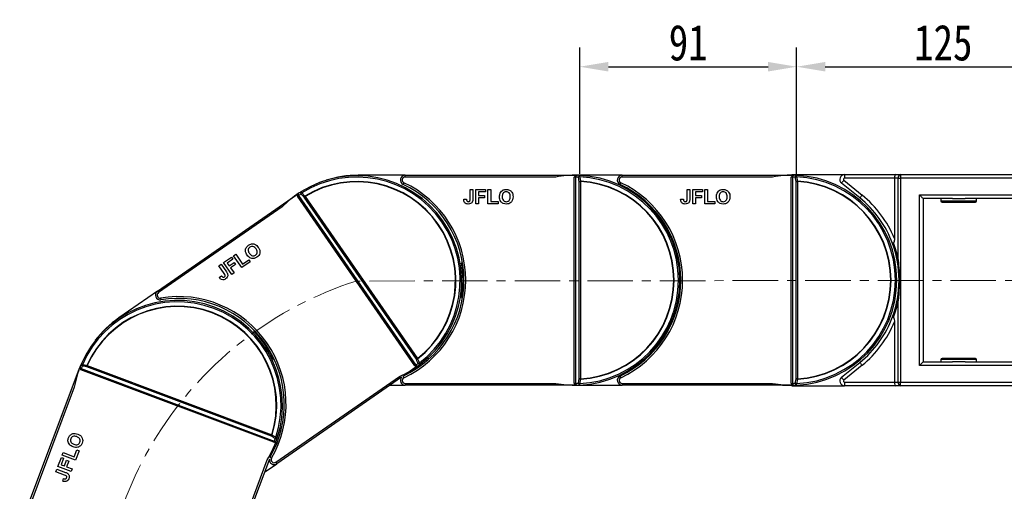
# Model space of a CAD drawing. Header units: millimetres. Extents: x -1055 to 1009, y -247 to 1211.
# Tile 20 of 51: x -288 to 125, y 584 to 782. Entities that reach past the tile are written whole.
import ezdxf

# ---------------------------------------------------------------- set-up
doc = ezdxf.new("R2010")
doc.units = ezdxf.units.MM
doc.linetypes.add('CENTERX2', pattern=[20.32, 12.7, -2.54, 2.54, -2.54])
doc.styles.get("Standard").update_dxf_attribs({"font": '仿宋_GB2312.ttf', "width": 0.8})
doc.dimstyles.new('ISO-60.1', dxfattribs={"dimtxt": 15, "dimasz": 12, "dimexe": 8, "dimexo": 0.625, "dimgap": 2.5, "dimtad": 1, "dimdsep": 46, "dimtxsty": 'Standard', "dimcen": 2.5, "dimadec": 0, "dimazin": 0, "dimtfac": 1, "dimtmove": 0, "dimatfit": 3, "dimfxl": 0, "dimarcsym": 0})

# ---------------------------------------------------------------- blocks, each defined once
blk = doc.blocks.new('*D3339')
at = {"color": 0, "lineweight": -2}
for p, q in [((37.6, 716.85), (37.6, 769.81)), ((160.62, 715.16), (160.62, 769.81)), ((49.6, 761.81), (148.62, 761.81))]:
    blk.add_line(p, q, dxfattribs=at)
at = {"color": 0, "lineweight": 9}
for points in [[(49.6, 763.81), (49.6, 759.81), (37.6, 761.81)], [(148.62, 763.81), (148.62, 759.81), (160.62, 761.81)]]:
    blk.add_solid(points, dxfattribs=at)
at = {"layer": 'Defpoints', "color": 0, "lineweight": 9}
for p in [(160.62, 761.81), (37.6, 716.23), (160.62, 714.53)]:
    blk.add_point(p, dxfattribs=at)
at = {"color": 0, "lineweight": 9, "insert": (99.11, 771.81), "char_height": 15, "attachment_point": 5}
blk.add_mtext('125', dxfattribs=at)
blk = doc.blocks.new('*D3340')
at = {"color": 0, "lineweight": -2}
for p, q in [((-53.4, 716.85), (-53.4, 769.81)), ((37.6, 716.85), (37.6, 769.81)), ((-41.4, 761.81), (25.6, 761.81))]:
    blk.add_line(p, q, dxfattribs=at)
at = {"color": 0, "lineweight": 9}
for points in [[(-41.4, 763.81), (-41.4, 759.81), (-53.4, 761.81)], [(25.6, 763.81), (25.6, 759.81), (37.6, 761.81)]]:
    blk.add_solid(points, dxfattribs=at)
at = {"layer": 'Defpoints', "color": 0, "lineweight": 9}
for p in [(37.6, 761.81), (-53.4, 716.23), (37.6, 716.23)]:
    blk.add_point(p, dxfattribs=at)
at = {"color": 0, "lineweight": 9, "insert": (-7.9, 771.81), "char_height": 15, "attachment_point": 5}
blk.add_mtext('91', dxfattribs=at)

msp = doc.modelspace()

# ---------------------------------------------------------------- linework, layer by layer
at = {"color": 7, "linetype": 'Continuous', "lineweight": 25}
for p, q in [((-126.657, 716.294), (-146.379, 716.294)), ((-126.657, 715.544), (-126.657, 716.294)), ((-126.657, 716.294), (-55.69, 716.294)), ((-63.469, 715.544), (-126.657, 715.544)), ((-55.69, 716.294), (-55.69, 716.293)), ((-55.69, 716.294), (-55.379, 716.294)), ((-55.69, 629.044), (-55.69, 715.544)), ((-55.535, 715.544), (-55.69, 715.544)), ((-35.657, 716.294), (-55.379, 716.294)), ((-55.16, 715.538), (-55.16, 629.051)), ((-35.657, 715.544), (-35.657, 716.294)), ((-35.657, 716.294), (35.31, 716.294)), ((27.531, 715.544), (-35.657, 715.544)), ((35.31, 716.294), (35.31, 716.293)), ((35.31, 716.294), (35.621, 716.294)), ((35.31, 629.044), (35.31, 715.544)), ((35.465, 715.544), (35.31, 715.544)), ((35.621, 716.558), (57.705, 716.558)), ((35.84, 715.538), (35.84, 629.051)), ((57.705, 716.558), (57.705, 715.058)), ((57.705, 716.558), (79.242, 716.558)), ((78.621, 715.058), (57.705, 715.058)), ((80.181, 715.058), (78.621, 715.058)), ((78.621, 715.058), (78.621, 689.743)), ((79.242, 716.558), (81.242, 716.558)), ((80.181, 715.058), (81.242, 715.058)), ((80.181, 680.956), (80.181, 715.058)), ((81.242, 716.558), (81.242, 715.058)), ((81.242, 716.558), (158.621, 716.558)), ((158.621, 715.058), (81.242, 715.058)), ((81.242, 715.058), (81.242, 629.53)), ((-53.599, 713.656), (-53.069, 713.656)), ((-53.599, 630.933), (-53.599, 713.656)), ((-53.069, 713.656), (-53.069, 630.933)), ((37.401, 713.656), (37.931, 713.656)), ((37.401, 630.933), (37.401, 713.656)), ((37.931, 713.656), (37.931, 630.933)), ((64.108, 706.8), (56.447, 713.004)), ((57.391, 714.17), (65.052, 707.965)), ((-230.611, 667.69), (-172.275, 708.104)), ((-122.589, 636.383), (-171.848, 707.487)), ((-171.409, 707.784), (-122.157, 636.69)), ((-121.946, 639.126), (-169.054, 707.125)), ((-168.618, 707.427), (-121.51, 639.428)), ((-99.379, 710.294), (-98.225, 710.294)), ((-99.379, 706.411), (-99.379, 710.294)), ((-98.225, 710.294), (-98.225, 706.512)), ((-96.994, 704.294), (-96.994, 710.294)), ((-96.994, 710.294), (-92.917, 710.294)), ((-92.917, 709.294), (-95.84, 709.294)), ((-95.84, 709.294), (-95.84, 707.833)), ((-95.84, 707.833), (-93.302, 707.833)), ((-93.302, 706.833), (-95.84, 706.833)), ((-95.84, 706.833), (-95.84, 704.294)), ((-93.302, 707.833), (-93.302, 706.833)), ((-92.917, 710.294), (-92.917, 709.294)), ((-91.917, 704.294), (-91.917, 710.294)), ((-91.917, 710.294), (-90.763, 710.294)), ((-90.763, 710.294), (-90.763, 705.294)), ((-8.379, 710.294), (-7.225, 710.294)), ((-8.379, 706.411), (-8.379, 710.294)), ((-7.225, 710.294), (-7.225, 706.512)), ((-5.994, 704.294), (-5.994, 710.294)), ((-5.994, 710.294), (-1.917, 710.294)), ((-1.917, 709.294), (-4.84, 709.294)), ((-4.84, 709.294), (-4.84, 707.833)), ((-4.84, 707.833), (-2.302, 707.833)), ((-2.302, 706.833), (-4.84, 706.833)), ((-4.84, 706.833), (-4.84, 704.294)), ((-2.302, 707.833), (-2.302, 706.833)), ((-1.917, 710.294), (-1.917, 709.294)), ((-0.917, 704.294), (-0.917, 710.294)), ((-0.917, 710.294), (0.237, 710.294)), ((0.237, 710.294), (0.237, 705.294)), ((89.121, 636.53), (89.121, 708.058)), ((89.121, 708.058), (152.121, 708.058)), ((90.621, 706.558), (90.621, 638.03)), ((102.928, 706.558), (90.621, 706.558)), ((98.121, 706.558), (98.121, 705.558)), ((102.928, 706.558), (108.313, 706.558)), ((137.928, 706.558), (108.313, 706.558)), ((113.121, 705.558), (113.121, 706.558)), ((-178.243, 703.057), (-230.184, 667.073)), ((-102.071, 706.218), (-100.917, 706.294)), ((-95.84, 704.294), (-96.994, 704.294)), ((-87.686, 704.294), (-91.917, 704.294)), ((-90.763, 705.294), (-87.686, 705.294)), ((-87.686, 705.294), (-87.686, 704.294)), ((-11.071, 706.218), (-9.917, 706.294)), ((-4.84, 704.294), (-5.994, 704.294)), ((3.314, 704.294), (-0.917, 704.294)), ((0.237, 705.294), (3.314, 705.294)), ((3.314, 705.294), (3.314, 704.294)), ((98.621, 705.058), (112.621, 705.058)), ((-202.811, 679.65), (-199.46, 681.972)), ((-199.46, 681.972), (-198.89, 681.15)), ((-198.638, 682.541), (-197.689, 683.198)), ((-195.221, 677.609), (-198.638, 682.541)), ((-197.689, 683.198), (-194.842, 679.088)), ((-204.771, 678.292), (-203.823, 678.949)), ((-202.56, 675.1), (-204.771, 678.292)), ((-203.823, 678.949), (-201.669, 675.84)), ((-199.394, 674.718), (-202.811, 679.65)), ((-198.89, 681.15), (-201.293, 679.485)), ((-201.293, 679.485), (-200.461, 678.284)), ((-200.461, 678.284), (-198.374, 679.729)), ((-197.805, 678.907), (-199.891, 677.462)), ((-198.374, 679.729), (-197.805, 678.907)), ((-191.743, 680.018), (-195.221, 677.609)), ((-194.842, 679.088), (-192.312, 680.84)), ((-192.312, 680.84), (-191.743, 680.018)), ((-102.584, 679.594), (-102.989, 679.594)), ((-11.584, 679.594), (-11.989, 679.594)), ((-204.662, 673.408), (-203.758, 674.128)), ((-199.891, 677.462), (-198.446, 675.375)), ((-198.446, 675.375), (-199.394, 674.718)), ((-230.611, 667.69), (-246.823, 656.458)), ((-102.989, 664.994), (-102.584, 664.994)), ((-11.989, 664.994), (-11.584, 664.994)), ((80.181, 629.53), (80.181, 663.633)), ((78.621, 654.845), (78.621, 629.53)), ((-189.923, 651.231), (-190.256, 651)), ((-260.054, 636.505), (-182.607, 607.436)), ((-181.942, 638.999), (-181.609, 639.23)), ((-122.369, 636.344), (-121.618, 636.318)), ((56.447, 631.585), (64.108, 637.789)), ((65.052, 636.623), (57.391, 630.419)), ((152.121, 636.53), (89.121, 636.53)), ((90.621, 638.03), (102.928, 638.03)), ((98.121, 639.03), (98.121, 638.03)), ((112.621, 639.53), (98.621, 639.53)), ((108.313, 638.03), (102.928, 638.03)), ((108.313, 638.03), (137.928, 638.03)), ((113.121, 638.03), (113.121, 639.03)), ((-288.384, 568.537), (-263.445, 634.978)), ((-262.743, 634.715), (-262.689, 634.86)), ((-181.76, 604.318), (-262.743, 634.715)), ((-262.551, 635.209), (-181.58, 604.817)), ((-182.793, 606.94), (-260.24, 636.009)), ((-122.162, 635.767), (-127.319, 632.194)), ((-180.925, 595.969), (-128.983, 631.953)), ((-128.167, 631.607), (-180.498, 595.353)), ((-132.948, 628.294), (-126.657, 628.294)), ((-126.657, 629.044), (-126.657, 628.294)), ((-126.657, 629.044), (-63.469, 629.044)), ((-55.69, 628.294), (-126.657, 628.294)), ((-55.535, 629.044), (-55.69, 629.044)), ((-55.69, 628.294), (-55.69, 628.296)), ((-55.379, 628.294), (-55.69, 628.294)), ((-55.531, 628.887), (-54.929, 628.438)), ((-55.379, 628.294), (-35.657, 628.294)), ((-53.069, 630.933), (-53.599, 630.933)), ((-35.657, 629.044), (-35.657, 628.294)), ((-35.657, 629.044), (27.531, 629.044)), ((35.31, 628.294), (-35.657, 628.294)), ((35.465, 629.044), (35.31, 629.044)), ((35.31, 628.294), (35.31, 628.296)), ((35.621, 628.294), (35.31, 628.294)), ((35.469, 628.887), (36.071, 628.438)), ((35.621, 628.03), (57.705, 628.03)), ((37.931, 630.933), (37.401, 630.933)), ((57.705, 629.53), (78.621, 629.53)), ((57.705, 629.53), (57.705, 628.03)), ((79.242, 628.03), (57.705, 628.03)), ((78.621, 629.53), (80.181, 629.53)), ((81.242, 628.03), (79.242, 628.03)), ((80.181, 629.53), (81.242, 629.53)), ((81.242, 628.03), (81.242, 629.53)), ((81.242, 629.53), (158.621, 629.53)), ((158.621, 628.03), (81.242, 628.03)), ((-265.477, 627.432), (-287.681, 568.274)), ((-181.058, 604.055), (-183.262, 598.181)), ((-181.557, 604.412), (-180.925, 604.817)), ((-270.558, 598.953), (-270.153, 600.034)), ((-270.153, 600.034), (-265.472, 598.277)), ((-265.472, 598.277), (-264.391, 601.157)), ((-263.454, 600.806), (-264.941, 596.845)), ((-264.391, 601.157), (-263.454, 600.806)), ((-272.342, 594.2), (-270.91, 598.017)), ((-269.974, 597.666), (-271.001, 594.929)), ((-271.001, 594.929), (-269.632, 594.416)), ((-270.91, 598.017), (-269.974, 597.666)), ((-264.941, 596.845), (-270.558, 598.953)), ((-269.632, 594.416), (-268.74, 596.792)), ((-268.74, 596.792), (-267.804, 596.441)), ((-267.804, 596.441), (-268.696, 594.064)), ((-206.698, 537.877), (-184.493, 597.036)), ((-183.625, 597.216), (-205.996, 537.614)), ((-185.668, 591.771), (-180.498, 595.353)), ((-273.18, 591.968), (-272.775, 593.048)), ((-269.545, 590.603), (-273.18, 591.968)), ((-272.775, 593.048), (-269.234, 591.719)), ((-266.725, 592.092), (-272.342, 594.2)), ((-268.696, 594.064), (-266.32, 593.172)), ((-266.32, 593.172), (-266.725, 592.092)), ((-270.31, 588.014), (-269.976, 589.122))]:
    msp.add_line(p, q, dxfattribs=at)
at = {"color": 8, "linetype": 'Continuous', "lineweight": 25}
for p, q in [((98.121, 705.558), (113.121, 705.558)), ((113.121, 639.03), (98.121, 639.03))]:
    msp.add_line(p, q, dxfattribs=at)
at = {"color": 1, "linetype": 'CENTERX2', "lineweight": 13, "ltscale": 1.5}
msp.add_line((182.191, 672.294), (-147.219, 671.935), dxfattribs=at)
at = {"color": 7, "linetype": 'Continuous', "lineweight": 25, "flags": 128}
for points in [[(-53.427, 715.648), (-53.421, 715.771), (-53.416, 715.886), (-53.412, 715.99), (-53.407, 716.08), (-53.404, 716.153), (-53.402, 716.206), (-53.4, 716.239), (-53.4, 716.25)], [(30.793, 716.294), (31.653, 716.38), (35.621, 716.558)], [(37.573, 715.648), (37.579, 715.771), (37.584, 715.886), (37.588, 715.99), (37.593, 716.08), (37.596, 716.153), (37.598, 716.206), (37.6, 716.239), (37.6, 716.25)], [(-127.189, 713.163), (-127.251, 713.031), (-127.311, 712.903), (-127.366, 712.786), (-127.414, 712.683), (-127.454, 712.599), (-127.483, 712.536), (-127.501, 712.497), (-127.507, 712.484)], [(-53.069, 713.656), (-53.068, 713.674), (-53.067, 713.693), (-53.066, 713.711), (-53.065, 713.729), (-53.064, 713.748), (-53.063, 713.766), (-53.062, 713.784), (-53.061, 713.803)], [(-36.189, 713.163), (-36.251, 713.031), (-36.311, 712.903), (-36.366, 712.786), (-36.414, 712.683), (-36.454, 712.599), (-36.483, 712.536), (-36.501, 712.497), (-36.507, 712.484)], [(37.931, 713.656), (37.932, 713.674), (37.933, 713.693), (37.934, 713.711), (37.935, 713.729), (37.936, 713.748), (37.937, 713.766), (37.938, 713.784), (37.939, 713.803)], [(56.447, 713.004), (56.465, 713.027), (56.518, 713.093), (56.606, 713.201), (56.723, 713.346), (56.866, 713.522), (57.029, 713.724), (57.206, 713.942), (57.391, 714.17)], [(-172.275, 708.104), (-172.243, 708.126), (-172.211, 708.148), (-172.179, 708.17), (-172.147, 708.192), (-172.115, 708.215), (-172.083, 708.237), (-172.052, 708.259), (-172.02, 708.28)], [(-171.721, 707.575), (-171.736, 707.565), (-171.752, 707.554), (-171.768, 707.543), (-171.784, 707.531), (-171.8, 707.52), (-171.816, 707.509), (-171.832, 707.498), (-171.848, 707.487)], [(-170.047, 708.861), (-170.112, 708.965), (-170.174, 709.063), (-170.229, 709.151), (-170.277, 709.227), (-170.316, 709.289), (-170.344, 709.334), (-170.362, 709.362), (-170.368, 709.371)], [(-169.054, 707.125), (-169.009, 707.156), (-168.961, 707.19), (-168.909, 707.226), (-168.854, 707.264), (-168.797, 707.303), (-168.738, 707.344), (-168.678, 707.385), (-168.618, 707.427)], [(-168.618, 707.427), (-168.628, 707.443), (-168.637, 707.459), (-168.647, 707.474), (-168.657, 707.49), (-168.666, 707.506), (-168.676, 707.522), (-168.685, 707.537), (-168.695, 707.553)], [(65.052, 707.965), (64.868, 707.738), (64.691, 707.519), (64.528, 707.318), (64.385, 707.141), (64.268, 706.996), (64.18, 706.888), (64.127, 706.822), (64.108, 706.8)], [(89.121, 708.058), (89.413, 707.766), (89.695, 707.484), (89.954, 707.225), (90.181, 706.998), (90.368, 706.811), (90.506, 706.673), (90.592, 706.587), (90.621, 706.558)], [(-230.184, 667.073), (-230.268, 667.193), (-230.348, 667.309), (-230.422, 667.416), (-230.486, 667.509), (-230.539, 667.586), (-230.579, 667.643), (-230.603, 667.678), (-230.611, 667.69)], [(-229.265, 664.813), (-229.24, 664.669), (-229.217, 664.53), (-229.196, 664.402), (-229.177, 664.29), (-229.161, 664.198), (-229.15, 664.13), (-229.143, 664.088), (-229.14, 664.073)], [(-262.045, 636.87), (-262.158, 636.918), (-262.264, 636.964), (-262.36, 637.005), (-262.443, 637.04), (-262.509, 637.069), (-262.559, 637.09), (-262.589, 637.103), (-262.599, 637.107)], [(-260.24, 636.009), (-260.221, 636.06), (-260.2, 636.115), (-260.178, 636.174), (-260.155, 636.237), (-260.13, 636.301), (-260.105, 636.368), (-260.08, 636.436), (-260.054, 636.505)], [(-260.054, 636.505), (-260.071, 636.513), (-260.088, 636.52), (-260.105, 636.528), (-260.121, 636.535), (-260.138, 636.542), (-260.155, 636.55), (-260.172, 636.557), (-260.188, 636.565)], [(-122.461, 636.472), (-122.477, 636.461), (-122.493, 636.45), (-122.509, 636.439), (-122.525, 636.428), (-122.541, 636.416), (-122.557, 636.405), (-122.573, 636.394), (-122.589, 636.383)], [(-121.51, 639.428), (-121.57, 639.387), (-121.63, 639.345), (-121.689, 639.304), (-121.746, 639.265), (-121.801, 639.227), (-121.852, 639.191), (-121.901, 639.157), (-121.946, 639.126)], [(-121.42, 639.312), (-121.431, 639.327), (-121.442, 639.341), (-121.453, 639.356), (-121.464, 639.37), (-121.476, 639.385), (-121.487, 639.399), (-121.499, 639.414), (-121.51, 639.428)], [(-120.305, 637.107), (-120.311, 637.116), (-120.331, 637.142), (-120.364, 637.185), (-120.408, 637.243), (-120.462, 637.314), (-120.525, 637.397), (-120.595, 637.489), (-120.67, 637.587)], [(64.108, 637.789), (64.127, 637.767), (64.18, 637.7), (64.268, 637.593), (64.385, 637.448), (64.528, 637.271), (64.691, 637.07), (64.868, 636.851), (65.052, 636.623)], [(90.621, 638.03), (90.598, 638.008), (90.53, 637.94), (90.42, 637.83), (90.27, 637.68), (90.085, 637.495), (89.871, 637.28), (89.634, 637.043), (89.381, 636.791), (89.121, 636.53)], [(-263.445, 634.978), (-263.432, 635.015), (-263.418, 635.052), (-263.404, 635.088), (-263.391, 635.125), (-263.377, 635.161), (-263.363, 635.197), (-263.35, 635.233), (-263.336, 635.269)], [(-121.907, 635.943), (-121.938, 635.922), (-121.97, 635.9), (-122.002, 635.878), (-122.034, 635.856), (-122.066, 635.833), (-122.098, 635.811), (-122.13, 635.789), (-122.162, 635.767)], [(-36.189, 631.426), (-36.251, 631.558), (-36.311, 631.686), (-36.366, 631.803), (-36.414, 631.906), (-36.454, 631.99), (-36.483, 632.053), (-36.501, 632.092), (-36.507, 632.105)], [(-53.4, 628.339), (-53.4, 628.35), (-53.402, 628.383), (-53.404, 628.436), (-53.407, 628.509), (-53.412, 628.599), (-53.416, 628.703), (-53.421, 628.818), (-53.427, 628.941)], [(-53.061, 630.786), (-53.062, 630.805), (-53.063, 630.823), (-53.064, 630.841), (-53.065, 630.859), (-53.066, 630.878), (-53.067, 630.896), (-53.068, 630.915), (-53.069, 630.933)], [(35.621, 628.03), (31.653, 628.209), (30.793, 628.294)], [(37.6, 628.339), (37.6, 628.35), (37.598, 628.383), (37.596, 628.436), (37.593, 628.509), (37.588, 628.599), (37.584, 628.703), (37.579, 628.818), (37.573, 628.941)], [(37.939, 630.786), (37.938, 630.805), (37.937, 630.823), (37.936, 630.841), (37.935, 630.859), (37.934, 630.878), (37.933, 630.896), (37.932, 630.915), (37.931, 630.933)], [(56.447, 631.585), (56.465, 631.562), (56.518, 631.496), (56.606, 631.388), (56.723, 631.243), (56.866, 631.067), (57.029, 630.865), (57.206, 630.646), (57.391, 630.419)], [(-182.607, 607.436), (-182.633, 607.367), (-182.658, 607.299), (-182.684, 607.232), (-182.708, 607.168), (-182.731, 607.105), (-182.753, 607.046), (-182.774, 606.991), (-182.793, 606.94)], [(-182.467, 607.392), (-182.484, 607.398), (-182.501, 607.403), (-182.519, 607.409), (-182.536, 607.414), (-182.554, 607.42), (-182.572, 607.425), (-182.589, 607.431), (-182.607, 607.436)], [(-181.705, 604.464), (-181.712, 604.446), (-181.719, 604.428), (-181.726, 604.41), (-181.732, 604.392), (-181.739, 604.373), (-181.746, 604.355), (-181.753, 604.337), (-181.76, 604.318)], [(-180.949, 604.346), (-180.962, 604.31), (-180.976, 604.274), (-180.989, 604.237), (-181.003, 604.201), (-181.016, 604.165), (-181.03, 604.128), (-181.044, 604.091), (-181.058, 604.055)], [(-180.295, 606.215), (-180.305, 606.218), (-180.336, 606.228), (-180.387, 606.245), (-180.456, 606.267), (-180.542, 606.295), (-180.641, 606.327), (-180.751, 606.363), (-180.868, 606.401)], [(-180.925, 595.969), (-180.842, 595.849), (-180.761, 595.733), (-180.688, 595.627), (-180.623, 595.533), (-180.57, 595.457), (-180.53, 595.4), (-180.506, 595.365), (-180.498, 595.353)]]:
    msp.add_lwpolyline(points, dxfattribs=at)
at = {"color": 8, "linetype": 'Continuous', "lineweight": 25, "flags": 128}
for points in [[(-127.189, 631.426), (-127.251, 631.558), (-127.311, 631.686), (-127.366, 631.803), (-127.414, 631.906), (-127.454, 631.99), (-127.483, 632.053), (-127.5, 632.089)], [(-182.718, 597.624), (-182.844, 597.698), (-182.966, 597.768), (-183.078, 597.833), (-183.176, 597.89), (-183.257, 597.937), (-183.317, 597.972), (-183.352, 597.992)]]:
    msp.add_lwpolyline(points, dxfattribs=at)
at = {"color": 7, "linetype": 'Continuous', "lineweight": 25}
for centre, radius, start, end in [((-146.963, 672.112), 44, 307.29199, 122.13481), ((-146.963, 672.112), 43.397, 307.29199, 122.13481), ((-146.379, 672.294), 44, 90, 107.75503), ((-126.657, 714.294), 2, 90, 244.84651), ((-126.657, 714.294), 1.25, 90, 244.84651), ((-55.379, 672.294), 44, 88.59475, 100.59402), ((-51.983, 715.545), 3.551, 177.47713, 180.01129), ((-54.28, 715.557), 0.88, 137.55723, 181.27057), ((-55.91, 672.294), 43.25, 87.42141, 89.00639), ((-55.379, 672.294), 44, 87.42141, 88.59475), ((-53.291, 715.581), 0.677, 99.21634, 186.83458), ((-52.884, 712.608), 3.088, 100.13319, 110.47652), ((-55.379, 672.294), 43.397, 272.57859, 87.42141), ((-55.379, 672.294), 44, 272.57859, 87.42141), ((-35.657, 714.294), 2, 90, 244.84651), ((-35.657, 714.294), 1.25, 90, 244.84651), ((35.621, 672.294), 44, 88.59475, 100.59402), ((39.019, 715.545), 3.553, 177.47718, 180.00988), ((36.72, 715.557), 0.88, 137.55601, 181.27179), ((35.09, 672.294), 43.25, 87.42141, 89.00639), ((35.621, 672.294), 44, 87.42141, 88.59475), ((37.709, 715.581), 0.677, 99.21672, 186.83419), ((38.116, 712.608), 3.088, 100.13304, 110.47646), ((35.621, 672.294), 43.397, 272.57859, 87.42141), ((35.621, 672.294), 44, 272.57859, 87.42141), ((57.705, 714.558), 2, 90, 231), ((57.705, 714.558), 0.5, 90, 231), ((81.507, 715.246), 1.339, 101.42166, 188.04968), ((-146.963, 672.112), 41.573, 307.91092, 121.51588), ((-146.963, 672.112), 41.426, 307.91092, 121.51588), ((-146.379, 672.294), 44.4, 295.15349, 64.84651), ((-146.379, 672.294), 45.15, 295.15349, 64.84651), ((-52.518, 710.753), 3.098, 100.08437, 110.42255), ((-55.379, 672.294), 41.426, 273.19752, 86.80248), ((-55.379, 672.294), 41.573, 273.19752, 86.80248), ((-55.379, 672.294), 44.4, 295.15349, 64.84651), ((-55.379, 672.294), 45.15, 295.15349, 64.84651), ((38.482, 710.753), 3.098, 100.0844, 110.42252), ((35.621, 672.294), 41.426, 273.19752, 86.80248), ((35.621, 672.294), 41.573, 273.19752, 86.80248), ((-146.963, 672.112), 44, 123.30815, 135.30742), ((-172.291, 708.092), 0.0189, 33.10456, 36.43335), ((-168.789, 709.607), 3.567, 212.19603, 214.71899), ((-170.697, 708.301), 0.88, 172.26965, 215.98343), ((-147.399, 671.81), 43.25, 122.13481, 123.71979), ((-146.963, 672.112), 44, 122.13481, 123.30815), ((-169.898, 708.883), 0.677, 133.93028, 221.54767), ((-167.869, 706.671), 3.088, 134.84558, 145.18982), ((-166.512, 705.354), 3.098, 134.79723, 145.13543), ((36.167, 672.294), 44.4, 20.20546, 51), ((36.167, 672.294), 45.9, 22.34314, 51), ((98.621, 705.558), 0.5, 180, 270), ((112.621, 705.558), 0.5, 270, 0), ((36.167, 672.294), 44.4, 339.79454, 20.20546), ((35.106, 672.294), 45.9, 10.87743, 19.98193), ((-146.379, 672.294), 44, 350.44995, 9.55005), ((-229.472, 666.046), 2, 124.7134, 279.55992), ((-229.472, 666.046), 1.25, 124.7134, 279.55992), ((-221.766, 620.29), 45.15, 329.86689, 99.55992), ((-222.142, 619.807), 44, 342.0054, 156.84822), ((-222.142, 619.807), 43.397, 342.0054, 156.84822), ((-222.142, 619.807), 41.573, 342.62433, 156.22929), ((-222.142, 619.807), 41.426, 342.62433, 156.22929), ((-221.766, 620.29), 44.4, 329.86689, 99.55992), ((35.106, 672.294), 45.9, 340.01807, 349.12257), ((36.167, 672.294), 44.4, 309, 339.79454), ((-221.766, 620.29), 44, 124.7134, 142.46843), ((36.167, 672.294), 45.9, 309, 337.65686), ((-221.766, 620.29), 44, 25.16335, 44.26345), ((-222.142, 619.807), 44, 158.02155, 170.02083), ((-222.142, 619.807), 44, 156.84822, 158.02155), ((-261.935, 636.974), 0.677, 168.64761, 256.25693), ((-222.329, 619.311), 43.25, 156.84822, 158.43319), ((-259.007, 636.31), 3.088, 169.55791, 179.90022), ((-257.139, 636), 3.101, 169.51799, 179.84576), ((-146.963, 672.112), 44, 294.11938, 306.11866), ((-119.543, 638.492), 3.55, 214.70167, 217.23718), ((-147.399, 671.81), 43.25, 305.70702, 307.29199), ((-121.423, 637.175), 0.88, 213.4411, 257.15813), ((-122.71, 642.128), 3.097, 284.29001, 294.63006), ((-121.955, 640.396), 3.088, 284.23849, 294.57974), ((-120.596, 637.719), 0.677, 207.87907, 295.49703), ((-146.963, 672.112), 44, 306.11866, 307.29199), ((98.621, 639.03), 0.5, 90, 180), ((112.621, 639.03), 0.5, 0, 90), ((-263.436, 635.002), 0.026, 247.88063, 250.27037), ((-262.26, 636.039), 0.88, 206.98614, 250.69646), ((-261.442, 638.183), 3.549, 246.90222, 249.43793), ((-122.147, 635.777), 0.018, 213.0176, 216.52031), ((-35.657, 630.294), 2, 115.15349, 270), ((-126.657, 630.294), 2, 139.0024, 270), ((-126.657, 630.294), 1.25, 115.15349, 270), ((-55.379, 672.294), 44, 259.40598, 271.40525), ((-51.984, 629.044), 3.551, 179.98864, 182.52294), ((-55.91, 672.294), 43.25, 270.99361, 272.57859), ((-54.28, 629.031), 0.88, 178.72973, 222.44247), ((-55.379, 672.294), 44, 271.40525, 272.57859), ((-53.291, 629.008), 0.677, 173.16557, 260.78352), ((-52.884, 631.981), 3.088, 249.52417, 259.86686), ((-52.518, 633.836), 3.098, 249.57735, 259.91536), ((-35.657, 630.294), 1.25, 115.15349, 270), ((35.621, 672.294), 44, 259.40598, 271.40525), ((39.019, 629.044), 3.553, 179.99005, 182.52288), ((35.09, 672.294), 43.25, 270.99361, 272.57859), ((36.72, 629.031), 0.88, 178.7285, 222.4437), ((35.621, 672.294), 44, 271.40525, 272.57859), ((37.709, 629.008), 0.677, 173.16595, 260.78314), ((38.116, 631.981), 3.088, 249.52423, 259.867), ((38.482, 633.836), 3.098, 249.57738, 259.91533), ((57.705, 630.03), 2, 129, 270), ((57.705, 630.03), 0.5, 129, 270), ((81.507, 629.343), 1.339, 171.95047, 258.57818), ((-185.13, 608.971), 3.096, 319.00151, 329.34474), ((-222.142, 619.807), 44, 328.83279, 340.83206), ((-180.455, 607.793), 3.556, 249.41619, 251.94677), ((-222.329, 619.311), 43.25, 340.42042, 342.0054), ((-181.252, 605.634), 0.88, 248.15414, 291.87193), ((-183.523, 607.978), 3.088, 318.95216, 329.29393), ((-180.882, 606.551), 0.677, 242.59312, 330.21016), ((-181.078, 604.002), 0.0561, 69.15749, 70.27739), ((-222.142, 619.807), 44, 340.83206, 342.0054), ((-181.637, 596.997), 2, 173.7158, 304.7134), ((-181.637, 596.997), 1.25, 149.86689, 304.7134)]:
    msp.add_arc(centre, radius, start, end, dxfattribs=at)
at = {"color": 1, "linetype": 'CENTERX2', "lineweight": 13, "ltscale": 1.5}
msp.add_arc((-100.312, 525.254), 153.999, 107.73374, 263.34044, dxfattribs=at)
at = {"color": 7, "linetype": 'Continuous', "lineweight": 25}
for centre, start_param, end_param in [((79.242, 715.058), 0, 1.5707963), ((79.242, 629.53), 1.5707963, 3.1415927)]:
    msp.add_ellipse(centre, major_axis=(0, 1.5), ratio=0.4142136, start_param=start_param, end_param=end_param, dxfattribs=at)
for points, knots in [([(-55.531, 715.701), (-55.583, 715.651), (-55.636, 715.598), (-55.689, 715.546), (-55.69, 715.544)], [0, 0, 0, 0, 0.9754991, 1, 1, 1, 1]), ([(-55.16, 715.538), (-55.225, 715.54), (-55.337, 715.544), (-55.477, 715.544), (-55.535, 715.544)], [0, 0, 0, 0, 0.5842824, 1, 1, 1, 1]), ([(-54.929, 716.151), (-55.108, 716.039), (-55.321, 715.904), (-55.502, 715.73), (-55.531, 715.701)], [0, 0, 0, 0, 0.8352723, 1, 1, 1, 1]), ([(-54.3, 716.281), (-54.466, 716.272), (-54.684, 716.26), (-54.882, 716.172), (-54.929, 716.151)], [0, 0, 0, 0, 0.7597038, 1, 1, 1, 1]), ([(-53.599, 713.656), (-53.682, 714.077), (-53.804, 714.692), (-53.926, 715.307), (-53.964, 715.501)], [0, 0, 0, 0, 0.6855322, 1, 1, 1, 1]), ([(-53.427, 715.648), (-53.331, 715.166), (-53.209, 714.551), (-53.087, 713.936), (-53.061, 713.803)], [0, 0, 0, 0, 0.7828234, 1, 1, 1, 1]), ([(35.469, 715.701), (35.417, 715.651), (35.364, 715.598), (35.311, 715.546), (35.31, 715.544)], [0, 0, 0, 0, 0.97547577, 1, 1, 1, 1]), ([(35.84, 715.538), (35.775, 715.54), (35.663, 715.544), (35.523, 715.544), (35.465, 715.544)], [0, 0, 0, 0, 0.58428531, 1, 1, 1, 1]), ([(36.071, 716.151), (35.892, 716.039), (35.679, 715.904), (35.498, 715.73), (35.469, 715.701)], [0, 0, 0, 0, 0.8352708, 1, 1, 1, 1]), ([(36.7, 716.281), (36.534, 716.272), (36.316, 716.26), (36.118, 716.172), (36.071, 716.151)], [0, 0, 0, 0, 0.7597051, 1, 1, 1, 1]), ([(37.401, 713.656), (37.318, 714.077), (37.196, 714.692), (37.074, 715.307), (37.036, 715.501)], [0, 0, 0, 0, 0.68553194, 1, 1, 1, 1]), ([(37.573, 715.648), (37.669, 715.166), (37.791, 714.551), (37.913, 713.936), (37.939, 713.803)], [0, 0, 0, 0, 0.7828236, 1, 1, 1, 1]), ([(-171.807, 707.707), (-171.821, 707.635), (-171.835, 707.562), (-171.848, 707.489), (-171.848, 707.487)], [0, 0, 0, 0, 0.97548191, 1, 1, 1, 1]), ([(-171.569, 708.419), (-171.651, 708.225), (-171.75, 707.993), (-171.799, 707.747), (-171.807, 707.707)], [0, 0, 0, 0, 0.8352666, 1, 1, 1, 1]), ([(-171.409, 707.784), (-171.464, 707.748), (-171.557, 707.687), (-171.673, 707.608), (-171.721, 707.575)], [0, 0, 0, 0, 0.58428297, 1, 1, 1, 1]), ([(-171.126, 708.884), (-171.257, 708.782), (-171.429, 708.648), (-171.542, 708.463), (-171.569, 708.419)], [0, 0, 0, 0, 0.7597037, 1, 1, 1, 1]), ([(-169.054, 707.125), (-169.363, 707.424), (-169.813, 707.861), (-170.263, 708.297), (-170.405, 708.434)], [0, 0, 0, 0, 0.6855297, 1, 1, 1, 1]), ([(-170.047, 708.861), (-169.694, 708.519), (-169.243, 708.083), (-168.793, 707.647), (-168.695, 707.553)], [0, 0, 0, 0, 0.78282286, 1, 1, 1, 1]), ([(-98.225, 706.512), (-98.226, 706.296), (-98.228, 705.911), (-98.317, 705.536), (-98.356, 705.371)], [0, 0, 0, 0, 0.5602946, 1, 1, 1, 1]), ([(-87.071, 707.258), (-87.063, 707.551), (-87.048, 708.074), (-86.878, 708.567), (-86.803, 708.784)], [0, 0, 0, 0, 0.5601719, 1, 1, 1, 1]), ([(-84.216, 704.218), (-84.66, 704.258), (-85.546, 704.338), (-86.54, 705.168), (-87.013, 706.218), (-87.052, 706.911), (-87.071, 707.258)], [0, 0, 0, 0, 0.2799411, 0.5587133, 0.7790493, 1, 1, 1, 1]), ([(-86.803, 708.784), (-86.625, 709.103), (-86.309, 709.673), (-85.745, 709.994), (-85.498, 710.136)], [0, 0, 0, 0, 0.559957, 1, 1, 1, 1]), ([(-84.219, 709.371), (-84.504, 709.339), (-85.074, 709.273), (-85.836, 708.493), (-85.886, 707.752), (-85.917, 707.298)], [0, 0, 0, 0, 0.2802657, 0.5598739, 1, 1, 1, 1]), ([(-85.917, 707.298), (-85.903, 707.014), (-85.876, 706.448), (-85.498, 705.726), (-84.888, 705.284), (-84.442, 705.24), (-84.219, 705.218)], [0, 0, 0, 0, 0.2810121, 0.5601267, 0.7799443, 1, 1, 1, 1]), ([(-85.498, 710.136), (-85.268, 710.214), (-84.857, 710.353), (-84.424, 710.366), (-84.233, 710.371)], [0, 0, 0, 0, 0.5595682, 1, 1, 1, 1]), ([(-84.233, 710.371), (-83.786, 710.329), (-82.894, 710.244), (-81.901, 709.395), (-81.435, 708.334), (-81.397, 707.636), (-81.379, 707.286)], [0, 0, 0, 0, 0.2798272, 0.5586382, 0.7789885, 1, 1, 1, 1]), ([(-82.532, 707.315), (-82.545, 707.597), (-82.569, 708.16), (-82.931, 708.89), (-83.552, 709.315), (-83.996, 709.353), (-84.219, 709.371)], [0, 0, 0, 0, 0.2810963, 0.5600088, 0.7797023, 1, 1, 1, 1]), ([(-84.219, 705.218), (-83.934, 705.254), (-83.363, 705.328), (-82.616, 706.121), (-82.564, 706.862), (-82.532, 707.315)], [0, 0, 0, 0, 0.2799843, 0.5597498, 1, 1, 1, 1]), ([(-81.379, 707.286), (-81.408, 706.842), (-81.467, 705.958), (-82.167, 704.883), (-83.173, 704.293), (-83.868, 704.243), (-84.216, 704.218)], [0, 0, 0, 0, 0.280559, 0.5594764, 0.7794242, 1, 1, 1, 1]), ([(-7.225, 706.512), (-7.226, 706.296), (-7.228, 705.911), (-7.317, 705.536), (-7.356, 705.371)], [0, 0, 0, 0, 0.560294, 1, 1, 1, 1]), ([(3.929, 707.258), (3.937, 707.551), (3.952, 708.074), (4.122, 708.567), (4.197, 708.784)], [0, 0, 0, 0, 0.56017118, 1, 1, 1, 1]), ([(6.784, 704.218), (6.34, 704.258), (5.454, 704.338), (4.46, 705.168), (3.987, 706.218), (3.948, 706.911), (3.929, 707.258)], [0, 0, 0, 0, 0.2799406, 0.5587132, 0.7790493, 1, 1, 1, 1]), ([(4.197, 708.784), (4.375, 709.103), (4.691, 709.673), (5.255, 709.994), (5.502, 710.136)], [0, 0, 0, 0, 0.559956, 1, 1, 1, 1]), ([(6.781, 709.371), (6.496, 709.339), (5.926, 709.273), (5.164, 708.493), (5.114, 707.752), (5.083, 707.298)], [0, 0, 0, 0, 0.2802668, 0.5598741, 1, 1, 1, 1]), ([(5.083, 707.298), (5.097, 707.014), (5.124, 706.448), (5.502, 705.726), (6.112, 705.284), (6.558, 705.24), (6.781, 705.218)], [0, 0, 0, 0, 0.2810118, 0.5601268, 0.7799447, 1, 1, 1, 1]), ([(5.502, 710.136), (5.732, 710.214), (6.143, 710.353), (6.576, 710.366), (6.767, 710.371)], [0, 0, 0, 0, 0.5595645, 1, 1, 1, 1]), ([(6.767, 710.371), (7.214, 710.329), (8.106, 710.244), (9.099, 709.395), (9.565, 708.334), (9.603, 707.636), (9.621, 707.286)], [0, 0, 0, 0, 0.2798266, 0.5586385, 0.7789884, 1, 1, 1, 1]), ([(8.468, 707.315), (8.455, 707.597), (8.431, 708.16), (8.069, 708.89), (7.448, 709.315), (7.004, 709.353), (6.781, 709.371)], [0, 0, 0, 0, 0.2810965, 0.5600083, 0.7797031, 1, 1, 1, 1]), ([(6.781, 705.218), (7.066, 705.254), (7.637, 705.328), (8.384, 706.121), (8.436, 706.862), (8.468, 707.315)], [0, 0, 0, 0, 0.279983, 0.5597491, 1, 1, 1, 1]), ([(9.621, 707.286), (9.592, 706.842), (9.533, 705.958), (8.833, 704.883), (7.827, 704.293), (7.132, 704.243), (6.784, 704.218)], [0, 0, 0, 0, 0.2805591, 0.5594766, 0.7794243, 1, 1, 1, 1]), ([(-100.218, 704.218), (-100.51, 704.239), (-101.094, 704.282), (-101.759, 704.827), (-102.036, 705.534), (-102.059, 705.989), (-102.071, 706.218)], [0, 0, 0, 0, 0.2802381, 0.558422, 0.7788368, 1, 1, 1, 1]), ([(-100.917, 706.294), (-100.911, 706.15), (-100.901, 705.892), (-100.803, 705.653), (-100.761, 705.548)], [0, 0, 0, 0, 0.5609963, 1, 1, 1, 1]), ([(-100.761, 705.548), (-100.721, 705.492), (-100.641, 705.38), (-100.428, 705.245), (-100.251, 705.228), (-100.143, 705.218)], [0, 0, 0, 0, 0.2807457, 0.5609386, 1, 1, 1, 1]), ([(-98.356, 705.371), (-98.45, 705.172), (-98.638, 704.773), (-99.299, 704.289), (-99.869, 704.245), (-100.218, 704.218)], [0, 0, 0, 0, 0.2801249, 0.5603055, 1, 1, 1, 1]), ([(-100.143, 705.218), (-100.004, 705.227), (-99.795, 705.241), (-99.564, 705.407), (-99.375, 705.782), (-99.377, 706.131), (-99.379, 706.411)], [0, 0, 0, 0, 0.2493941, 0.3744254, 0.4994547, 1, 1, 1, 1]), ([(-9.218, 704.218), (-9.51, 704.239), (-10.094, 704.282), (-10.759, 704.827), (-11.036, 705.534), (-11.059, 705.989), (-11.071, 706.218)], [0, 0, 0, 0, 0.2802376, 0.5584215, 0.778837, 1, 1, 1, 1]), ([(-9.917, 706.294), (-9.911, 706.15), (-9.901, 705.892), (-9.803, 705.653), (-9.761, 705.548)], [0, 0, 0, 0, 0.5609943, 1, 1, 1, 1]), ([(-9.761, 705.548), (-9.721, 705.492), (-9.641, 705.38), (-9.428, 705.245), (-9.251, 705.228), (-9.143, 705.218)], [0, 0, 0, 0, 0.2807458, 0.5609361, 1, 1, 1, 1]), ([(-7.356, 705.371), (-7.45, 705.172), (-7.638, 704.773), (-8.299, 704.289), (-8.869, 704.245), (-9.218, 704.218)], [0, 0, 0, 0, 0.2801234, 0.5603049, 1, 1, 1, 1]), ([(-9.143, 705.218), (-9.004, 705.227), (-8.795, 705.241), (-8.564, 705.407), (-8.375, 705.782), (-8.377, 706.131), (-8.379, 706.411)], [0, 0, 0, 0, 0.2493953, 0.3744257, 0.4994545, 1, 1, 1, 1]), ([(-193.573, 684.212), (-193.609, 684.575), (-193.674, 685.224), (-193.394, 685.809), (-193.27, 686.067)], [0, 0, 0, 0, 0.5599558, 1, 1, 1, 1]), ([(-193.27, 686.067), (-193.126, 686.262), (-192.867, 686.61), (-192.519, 686.867), (-192.365, 686.98)], [0, 0, 0, 0, 0.5595721, 1, 1, 1, 1]), ([(-191.784, 686.166), (-192, 685.977), (-192.431, 685.598), (-192.613, 684.524), (-192.232, 683.885), (-191.999, 683.495)], [0, 0, 0, 0, 0.2802681, 0.5598743, 1, 1, 1, 1]), ([(-192.365, 686.98), (-191.974, 687.2), (-191.192, 687.638), (-189.892, 687.506), (-188.904, 686.899), (-188.476, 686.346), (-188.262, 686.07)], [0, 0, 0, 0, 0.2798262, 0.5586377, 0.7789878, 1, 1, 1, 1]), ([(-189.227, 685.436), (-189.398, 685.661), (-189.738, 686.11), (-190.451, 686.504), (-191.204, 686.499), (-191.59, 686.278), (-191.784, 686.166)], [0, 0, 0, 0, 0.2810955, 0.5600071, 0.7797061, 1, 1, 1, 1]), ([(-188.262, 686.07), (-188.033, 685.688), (-187.578, 684.927), (-187.541, 683.645), (-188.032, 682.587), (-188.575, 682.15), (-188.847, 681.931)], [0, 0, 0, 0, 0.2805586, 0.5594765, 0.7794244, 1, 1, 1, 1]), ([(78.243, 687.98), (78.141, 687.92), (77.939, 687.801), (77.837, 687.691), (77.829, 687.644), (77.834, 687.63), (77.834, 687.63)], [0, 0, 0, 0, 0.399479, 0.7987931, 0.9895132, 1, 1, 1, 1]), ([(78.621, 689.743), (78.613, 689.404), (78.604, 688.954), (78.499, 688.414), (78.412, 688.165), (78.313, 688.026), (78.261, 687.992), (78.243, 687.98)], [0, 0, 0, 0, 0.52788263, 0.69965759, 0.8726706, 0.95593948, 1, 1, 1, 1]), ([(-192.925, 682.805), (-193.085, 683.051), (-193.371, 683.488), (-193.511, 683.991), (-193.573, 684.212)], [0, 0, 0, 0, 0.5601699, 1, 1, 1, 1]), ([(-188.847, 681.931), (-189.235, 681.711), (-190.008, 681.273), (-191.298, 681.39), (-192.286, 681.983), (-192.712, 682.531), (-192.925, 682.805)], [0, 0, 0, 0, 0.27994, 0.5587144, 0.7790483, 1, 1, 1, 1]), ([(-191.999, 683.495), (-191.826, 683.269), (-191.481, 682.819), (-190.76, 682.441), (-190.006, 682.426), (-189.614, 682.643), (-189.418, 682.752)], [0, 0, 0, 0, 0.28100857, 0.56012649, 0.77994206, 1, 1, 1, 1]), ([(-189.418, 682.752), (-189.205, 682.945), (-188.778, 683.33), (-188.615, 684.407), (-188.995, 685.046), (-189.227, 685.436)], [0, 0, 0, 0, 0.2799818, 0.5597484, 1, 1, 1, 1]), ([(80.181, 680.956), (80.182, 680.951), (80.255, 680.171), (80.472, 677.831), (80.7, 673.916), (80.658, 668.912), (80.356, 665.488), (80.182, 663.638), (80.181, 663.633)], [0, 0, 0, 0, 0.0008707, 0.1358897, 0.4068139, 0.6776992, 0.9991294, 1, 1, 1, 1]), ([(-202, 672.819), (-202.253, 672.67), (-202.757, 672.374), (-203.614, 672.442), (-204.245, 672.865), (-204.523, 673.227), (-204.662, 673.408)], [0, 0, 0, 0, 0.2802391, 0.558419, 0.7788353, 1, 1, 1, 1]), ([(-203.758, 674.128), (-203.671, 674.012), (-203.515, 673.806), (-203.299, 673.665), (-203.204, 673.603)], [0, 0, 0, 0, 0.5609934, 1, 1, 1, 1]), ([(-203.204, 673.603), (-203.14, 673.58), (-203.01, 673.533), (-202.758, 673.543), (-202.603, 673.63), (-202.508, 673.683)], [0, 0, 0, 0, 0.2807411, 0.560931, 1, 1, 1, 1]), ([(-202.508, 673.683), (-202.399, 673.77), (-202.235, 673.901), (-202.141, 674.169), (-202.198, 674.585), (-202.399, 674.871), (-202.56, 675.1)], [0, 0, 0, 0, 0.2493984, 0.3744261, 0.4994538, 1, 1, 1, 1]), ([(-201.127, 674.828), (-201.091, 674.61), (-201.018, 674.175), (-201.286, 673.401), (-201.729, 673.04), (-202, 672.819)], [0, 0, 0, 0, 0.2801233, 0.5603039, 1, 1, 1, 1]), ([(-201.669, 675.84), (-201.547, 675.662), (-201.329, 675.344), (-201.189, 674.985), (-201.127, 674.828)], [0, 0, 0, 0, 0.5602914, 1, 1, 1, 1]), ([(77.834, 656.959), (77.834, 656.959), (77.829, 656.945), (77.837, 656.898), (77.939, 656.788), (78.141, 656.669), (78.243, 656.609)], [0, 0, 0, 0, 0.0104866, 0.2011834, 0.6005197, 1, 1, 1, 1]), ([(78.243, 656.609), (78.279, 656.581), (78.363, 656.515), (78.492, 656.23), (78.602, 655.664), (78.614, 655.157), (78.621, 654.845)], [0, 0, 0, 0, 0.08962694, 0.21035424, 0.51336704, 1, 1, 1, 1]), ([(-262.945, 636.275), (-262.994, 636.116), (-263.06, 635.908), (-263.047, 635.692), (-263.044, 635.64)], [0, 0, 0, 0, 0.7597028, 1, 1, 1, 1]), ([(-260.24, 636.009), (-260.664, 636.079), (-261.283, 636.181), (-261.901, 636.283), (-262.096, 636.315)], [0, 0, 0, 0, 0.68553145, 1, 1, 1, 1]), ([(-262.045, 636.87), (-261.56, 636.79), (-260.941, 636.689), (-260.323, 636.587), (-260.188, 636.565)], [0, 0, 0, 0, 0.7828237, 1, 1, 1, 1]), ([(-122.589, 636.383), (-122.587, 636.383), (-122.514, 636.369), (-122.441, 636.357), (-122.369, 636.344)], [0, 0, 0, 0, 0.0245506, 1, 1, 1, 1]), ([(-122.461, 636.472), (-122.414, 636.505), (-122.299, 636.585), (-122.209, 636.652), (-122.157, 636.69)], [0, 0, 0, 0, 0.4157066, 1, 1, 1, 1]), ([(-121.195, 637.402), (-121.274, 637.583), (-121.524, 638.158), (-121.774, 638.732), (-121.946, 639.126)], [0, 0, 0, 0, 0.3144688, 1, 1, 1, 1]), ([(-121.618, 636.318), (-121.481, 636.352), (-121.27, 636.405), (-121.09, 636.526), (-121.027, 636.569)], [0, 0, 0, 0, 0.6498386, 1, 1, 1, 1]), ([(-121.42, 639.312), (-121.248, 638.918), (-120.998, 638.343), (-120.749, 637.768), (-120.67, 637.587)], [0, 0, 0, 0, 0.6855371, 1, 1, 1, 1]), ([(-263.044, 635.64), (-263.001, 635.434), (-262.951, 635.187), (-262.851, 634.957), (-262.834, 634.919)], [0, 0, 0, 0, 0.8352645, 1, 1, 1, 1]), ([(-262.834, 634.919), (-262.805, 634.852), (-262.775, 634.784), (-262.744, 634.716), (-262.743, 634.715)], [0, 0, 0, 0, 0.9754828, 1, 1, 1, 1]), ([(-262.551, 635.209), (-262.576, 635.149), (-262.618, 635.045), (-262.668, 634.915), (-262.689, 634.86)], [0, 0, 0, 0, 0.58427756, 1, 1, 1, 1]), ([(-55.69, 629.044), (-55.689, 629.043), (-55.636, 628.99), (-55.583, 628.938), (-55.531, 628.887)], [0, 0, 0, 0, 0.0245127, 1, 1, 1, 1]), ([(-55.535, 629.044), (-55.477, 629.045), (-55.337, 629.045), (-55.225, 629.049), (-55.16, 629.051)], [0, 0, 0, 0, 0.4157177, 1, 1, 1, 1]), ([(-54.929, 628.438), (-54.797, 628.388), (-54.593, 628.311), (-54.376, 628.309), (-54.3, 628.308)], [0, 0, 0, 0, 0.6498413, 1, 1, 1, 1]), ([(-53.964, 629.088), (-53.926, 629.282), (-53.804, 629.897), (-53.682, 630.512), (-53.599, 630.933)], [0, 0, 0, 0, 0.3144684, 1, 1, 1, 1]), ([(-53.061, 630.786), (-53.144, 630.365), (-53.266, 629.75), (-53.389, 629.135), (-53.427, 628.941)], [0, 0, 0, 0, 0.6855373, 1, 1, 1, 1]), ([(35.31, 629.044), (35.311, 629.043), (35.364, 628.991), (35.417, 628.938), (35.469, 628.887)], [0, 0, 0, 0, 0.02453602, 1, 1, 1, 1]), ([(35.465, 629.044), (35.523, 629.045), (35.663, 629.045), (35.775, 629.049), (35.84, 629.051)], [0, 0, 0, 0, 0.4157148, 1, 1, 1, 1]), ([(36.071, 628.438), (36.203, 628.388), (36.407, 628.311), (36.624, 628.309), (36.7, 628.308)], [0, 0, 0, 0, 0.649845, 1, 1, 1, 1]), ([(37.036, 629.088), (37.074, 629.282), (37.196, 629.897), (37.318, 630.512), (37.401, 630.933)], [0, 0, 0, 0, 0.3144687, 1, 1, 1, 1]), ([(37.939, 630.786), (37.856, 630.365), (37.734, 629.75), (37.611, 629.135), (37.573, 628.941)], [0, 0, 0, 0, 0.6855372, 1, 1, 1, 1]), ([(-267.93, 606.174), (-267.733, 606.578), (-267.34, 607.384), (-266.197, 608.015), (-265.039, 608.078), (-264.372, 607.868), (-264.039, 607.763)], [0, 0, 0, 0, 0.2798269, 0.558637, 0.7789878, 1, 1, 1, 1]), ([(-264.039, 607.763), (-263.634, 607.579), (-262.826, 607.213), (-262.065, 606.18), (-261.867, 605.031), (-262.064, 604.362), (-262.163, 604.028)], [0, 0, 0, 0, 0.2805611, 0.5594777, 0.7794243, 1, 1, 1, 1]), ([(-182.467, 607.392), (-182.101, 607.166), (-181.568, 606.835), (-181.036, 606.505), (-180.868, 606.401)], [0, 0, 0, 0, 0.6855361, 1, 1, 1, 1]), ([(-268.154, 604.908), (-268.146, 605.15), (-268.132, 605.584), (-267.992, 605.994), (-267.93, 606.174)], [0, 0, 0, 0, 0.5595681, 1, 1, 1, 1]), ([(-267.347, 603.211), (-267.583, 603.489), (-268.006, 603.986), (-268.109, 604.626), (-268.154, 604.908)], [0, 0, 0, 0, 0.5599574, 1, 1, 1, 1]), ([(-266.013, 602.424), (-266.284, 602.534), (-266.768, 602.731), (-267.17, 603.064), (-267.347, 603.211)], [0, 0, 0, 0, 0.56016923, 1, 1, 1, 1]), ([(-266.989, 605.836), (-267.058, 605.558), (-267.197, 605.001), (-266.735, 604.014), (-266.058, 603.706), (-265.645, 603.518)], [0, 0, 0, 0, 0.28026537, 0.55987508, 1, 1, 1, 1]), ([(-264.471, 606.692), (-264.74, 606.78), (-265.275, 606.955), (-266.085, 606.873), (-266.702, 606.44), (-266.893, 606.038), (-266.989, 605.836)], [0, 0, 0, 0, 0.2810979, 0.5600105, 0.7797056, 1, 1, 1, 1]), ([(-262.163, 604.028), (-262.356, 603.626), (-262.743, 602.825), (-263.87, 602.186), (-265.019, 602.112), (-265.681, 602.32), (-266.013, 602.424)], [0, 0, 0, 0, 0.2799399, 0.5587142, 0.7790498, 1, 1, 1, 1]), ([(-265.645, 603.518), (-265.374, 603.431), (-264.834, 603.257), (-264.026, 603.357), (-263.397, 603.774), (-263.199, 604.176), (-263.1, 604.377)], [0, 0, 0, 0, 0.2810098, 0.5601287, 0.7799391, 1, 1, 1, 1]), ([(-263.1, 604.377), (-263.034, 604.657), (-262.903, 605.216), (-263.382, 606.195), (-264.058, 606.504), (-264.471, 606.692)], [0, 0, 0, 0, 0.279983, 0.5597516, 1, 1, 1, 1]), ([(-181.194, 605.95), (-181.362, 606.054), (-181.895, 606.384), (-182.428, 606.714), (-182.793, 606.94)], [0, 0, 0, 0, 0.3144686, 1, 1, 1, 1]), ([(-181.76, 604.318), (-181.758, 604.319), (-181.69, 604.35), (-181.623, 604.381), (-181.557, 604.412)], [0, 0, 0, 0, 0.02448709, 1, 1, 1, 1]), ([(-181.705, 604.464), (-181.685, 604.518), (-181.637, 604.65), (-181.601, 604.755), (-181.58, 604.817)], [0, 0, 0, 0, 0.4157151, 1, 1, 1, 1]), ([(-180.925, 604.817), (-180.831, 604.924), (-180.688, 605.088), (-180.609, 605.29), (-180.582, 605.361)], [0, 0, 0, 0, 0.6498414, 1, 1, 1, 1]), ([(-269.234, 591.719), (-269.032, 591.642), (-268.672, 591.504), (-268.352, 591.29), (-268.212, 591.195)], [0, 0, 0, 0, 0.5602838, 1, 1, 1, 1]), ([(-268.212, 591.195), (-268.058, 591.037), (-267.751, 590.72), (-267.53, 589.932), (-267.689, 589.382), (-267.786, 589.047)], [0, 0, 0, 0, 0.2801197, 0.5603042, 1, 1, 1, 1]), ([(-267.786, 589.047), (-267.909, 588.78), (-268.154, 588.249), (-268.898, 587.818), (-269.657, 587.807), (-270.092, 587.945), (-270.31, 588.014)], [0, 0, 0, 0, 0.280239, 0.5584237, 0.7788371, 1, 1, 1, 1]), ([(-269.976, 589.122), (-269.838, 589.076), (-269.593, 588.995), (-269.335, 589.003), (-269.222, 589.006)], [0, 0, 0, 0, 0.5610109, 1, 1, 1, 1]), ([(-268.696, 589.468), (-268.656, 589.602), (-268.595, 589.802), (-268.67, 590.077), (-268.954, 590.385), (-269.282, 590.506), (-269.545, 590.603)], [0, 0, 0, 0, 0.2493958, 0.3744297, 0.4994617, 1, 1, 1, 1]), ([(-269.222, 589.006), (-269.156, 589.023), (-269.023, 589.059), (-268.821, 589.21), (-268.743, 589.37), (-268.696, 589.468)], [0, 0, 0, 0, 0.2807493, 0.5609501, 1, 1, 1, 1])]:
    msp.add_open_spline(points, degree=3, knots=knots, dxfattribs=at)

# ---------------------------------------------------------------- dimensions: what is measured, and where the dimension line sits
at = {"color": 5, "lineweight": 9}
dim = msp.add_linear_dim(base=(37.6, 761.809), p1=(-53.4, 716.226), p2=(37.6, 716.226), dimstyle='ISO-60.1', dxfattribs=at)
dim.commit()
dim.dimension.update_dxf_attribs({"geometry": '*D3340', "text_midpoint": (-7.9, 771.809)})
dim = msp.add_linear_dim(base=(160.621, 761.809), p1=(37.6, 716.226), p2=(160.621, 714.535), text='125', dimstyle='ISO-60.1', dxfattribs=at)
dim.commit()
dim.dimension.update_dxf_attribs({"geometry": '*D3339', "text_midpoint": (99.11, 771.809)})

doc.saveas('drawing.dxf')
